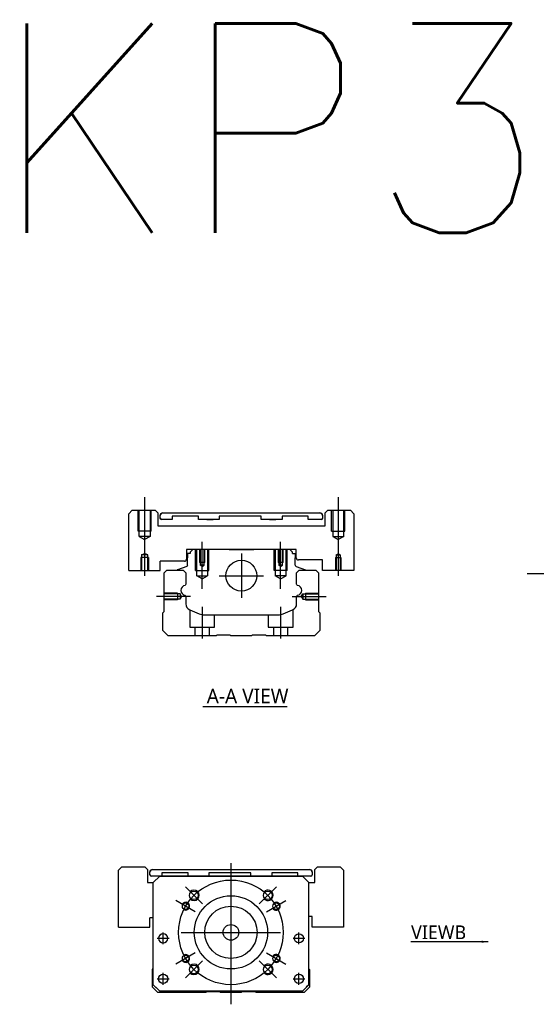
# Model space of a CAD drawing. Header units: millimetres. Extents: x -257 to 3135, y -1556 to 860.
# Tile 17 of 40: x -257 to -59, y -260 to 117. Entities that reach past the tile are written whole.
import ezdxf
from ezdxf.lldxf.tags import DXFTag

# ---------------------------------------------------------------- set-up
doc = ezdxf.new("R2010")
doc.units = ezdxf.units.MM
doc.layers.get('0').update_dxf_attribs({"linetype": 'CONTINUOUS'})
doc.styles.add('CHN', font='Microsoft JhengHei.ttf')
doc.styles.add('DIM-7', font='SIMPLEX.shx', dxfattribs={"width": 0.7, "bigfont": 'chineset.shx'})
doc.styles.get("Standard").update_dxf_attribs({"font": 'txt.shx', "height": 0.5})
tags = doc.linetypes.add('DASHED', pattern=[25.72, 12.86, -12.86]).pattern_tags.tags
tags[6:7] = [DXFTag(74, 4), DXFTag(75, 0), DXFTag(340, '0'), DXFTag(46, 0.0), DXFTag(50, 0.0), DXFTag(44, 0.0), DXFTag(45, 0.0)]
tags[4:5] = [DXFTag(74, 4), DXFTag(75, 0), DXFTag(340, '0'), DXFTag(46, 0.0), DXFTag(50, 0.0), DXFTag(44, 0.0), DXFTag(45, 0.0)]
doc.dimstyles.new('CNS', dxfattribs={"dimtxt": 3.5, "dimasz": 2.5, "dimexe": 1, "dimexo": 1, "dimgap": 1, "dimtad": 1, "dimdsep": 46, "dimtxsty": 'DIM-7', "dimcen": 0.09, "dimclrd": 4, "dimclre": 4, "dimclrt": 1, "dimadec": 0, "dimazin": 0, "dimtfac": 1, "dimtmove": 0, "dimatfit": 3, "dimfxl": 1, "dimtvp": 0.971429, "dimtolj": 1, "dimarcsym": 0})

msp = doc.modelspace()

# ---------------------------------------------------------------- linework, layer by layer
at = {"ltscale": 0.1}
for p, q in [((-209.1, -65.83), (-209.1, -95.88)), ((-135.1, -65.83), (-135.1, -95.88)), ((-187.1, -100.83), (-187.1, -82.83)), ((-157.1, -100.83), (-157.1, -82.83)), ((-191.56, -103.78), (-204.56, -103.78)), ((-152.65, -103.78), (-139.65, -103.78)), ((-187.1, -107.78), (-187.1, -119.78)), ((-157.1, -107.78), (-157.1, -119.78))]:
    msp.add_line(p, q, dxfattribs=at)
at = {"linetype": 'Continuous'}
for p, q in [((-213.81, -70.83), (-215.1, -72.13)), ((-213.81, -70.83), (-205.1, -70.83)), ((-204.1, -71.83), (-205.1, -70.83)), ((-139.1, -70.83), (-140.1, -71.83)), ((-139.1, -70.83), (-130.4, -70.83)), ((-129.1, -72.13), (-130.4, -70.83)), ((-204.1, -71.83), (-204.1, -76.83)), ((-203.1, -73.83), (-203.1, -72.83)), ((-203.1, -72.83), (-203.1, -72.83)), ((-198.54, -74.33), (-202.6, -74.33)), ((-198.54, -74.33), (-202.6, -74.33)), ((-202.1, -71.83), (-142.1, -71.83)), ((-202.1, -71.83), (-142.1, -71.83)), ((-198.54, -73.13), (-198.54, -74.33)), ((-198.54, -73.13), (-198.54, -73.13)), ((-188.54, -73.13), (-198.54, -73.13)), ((-188.54, -73.13), (-198.54, -73.13)), ((-188.54, -74.33), (-188.54, -73.13)), ((-188.54, -73.13), (-188.54, -73.13)), ((-180.54, -74.33), (-188.54, -74.33)), ((-180.54, -74.33), (-188.54, -74.33)), ((-185.33, -71.83), (-185.33, -71.83)), ((-185.33, -71.83), (-182.88, -71.83)), ((-185.33, -71.83), (-182.88, -71.83)), ((-185.33, -74.33), (-182.88, -74.33)), ((-182.88, -71.83), (-182.88, -71.83)), ((-182.88, -74.33), (-182.88, -74.33)), ((-180.54, -73.13), (-180.54, -74.33)), ((-180.54, -73.13), (-180.54, -73.13)), ((-164.54, -73.13), (-180.54, -73.13)), ((-164.54, -73.13), (-180.54, -73.13)), ((-164.54, -74.33), (-164.54, -73.13)), ((-164.54, -73.13), (-164.54, -73.13)), ((-156.54, -74.33), (-164.54, -74.33)), ((-156.54, -74.33), (-164.54, -74.33)), ((-161.33, -71.83), (-161.33, -71.83)), ((-161.33, -71.83), (-158.88, -71.83)), ((-161.33, -71.83), (-158.88, -71.83)), ((-161.33, -74.33), (-158.88, -74.33)), ((-158.88, -71.83), (-158.88, -71.83)), ((-158.88, -74.33), (-158.88, -74.33)), ((-156.54, -73.13), (-156.54, -74.33)), ((-156.54, -73.13), (-156.54, -73.13)), ((-146.54, -73.13), (-156.54, -73.13)), ((-146.54, -73.13), (-156.54, -73.13)), ((-146.54, -74.33), (-146.54, -73.13)), ((-146.54, -73.13), (-146.54, -73.13)), ((-141.6, -74.33), (-146.54, -74.33)), ((-141.6, -74.33), (-146.54, -74.33)), ((-141.1, -72.83), (-141.1, -73.83)), ((-141.1, -72.83), (-141.1, -72.83)), ((-140.1, -76.83), (-140.1, -71.83)), ((-129.1, -72.13), (-129.1, -93.83)), ((-204.1, -76.83), (-140.1, -76.83)), ((-151.1, -85.83), (-193.1, -85.83)), ((-193.1, -85.83), (-193.1, -89.53)), ((-190.68, -85.83), (-191.68, -86.83)), ((-182.8, -85.83), (-190.68, -85.83)), ((-176.8, -85.83), (-167.4, -85.83)), ((-153.53, -85.83), (-161.4, -85.83)), ((-152.53, -86.83), (-153.53, -85.83)), ((-151.1, -89.03), (-151.1, -85.83)), ((-192.68, -87.33), (-192.68, -89.03)), ((-191.68, -87.33), (-192.68, -87.33)), ((-192.68, -91.83), (-192.68, -89.03)), ((-191.68, -86.83), (-191.68, -87.33)), ((-152.53, -87.33), (-152.53, -86.83)), ((-152.53, -87.33), (-151.53, -87.33)), ((-151.53, -87.33), (-151.53, -89.03)), ((-151.53, -91.83), (-151.53, -89.03)), ((-141.1, -89.83), (-150.3, -89.83)), ((-141.1, -93.83), (-141.1, -89.83)), ((-203.15, -93.88), (-203.1, -93.83)), ((-193.9, -90.33), (-203.1, -90.33)), ((-203.1, -93.83), (-203.1, -90.33)), ((-201.65, -94.78), (-200.65, -93.78)), ((-200.65, -93.78), (-194.33, -93.78)), ((-196.71, -93.76), (-196.72, -93.78)), ((-193.01, -92.3), (-196.58, -93.6)), ((-194.33, -93.78), (-193.33, -94.78)), ((-151.2, -92.3), (-147.63, -93.6)), ((-150.98, -94.78), (-149.98, -93.78)), ((-149.98, -93.78), (-143.65, -93.78)), ((-147.5, -93.76), (-147.49, -93.78)), ((-143.65, -93.78), (-142.65, -94.78)), ((-141.1, -93.83), (-141.06, -93.88)), ((-129.15, -93.88), (-141.06, -93.88)), ((-129.15, -93.88), (-129.1, -93.83)), ((-201.65, -109.48), (-201.65, -94.78)), ((-193.33, -94.78), (-193.33, -99.06)), ((-150.98, -99.06), (-150.98, -94.78)), ((-142.65, -94.78), (-142.65, -109.48)), ((-193.33, -103.8), (-193.33, -106.62)), ((-150.98, -106.62), (-150.98, -103.8)), ((-191.78, -108.92), (-188.22, -110.4)), ((-156.08, -110.4), (-152.52, -108.92)), ((-202.15, -109.98), (-201.65, -109.48)), ((-202.15, -116.78), (-202.15, -109.98)), ((-186.31, -110.78), (-158, -110.78)), ((-142.65, -109.48), (-142.15, -109.98)), ((-142.15, -109.98), (-142.15, -116.78)), ((-200.15, -118.78), (-202.15, -116.78)), ((-181.8, -118.78), (-200.15, -118.78)), ((-181.45, -118.53), (-181.8, -118.78)), ((-176.45, -118.53), (-181.45, -118.53)), ((-176.1, -118.78), (-176.45, -118.53)), ((-168.2, -118.78), (-176.1, -118.78)), ((-167.85, -118.53), (-168.2, -118.78)), ((-162.85, -118.53), (-167.85, -118.53)), ((-162.5, -118.78), (-162.85, -118.53)), ((-144.15, -118.78), (-162.5, -118.78)), ((-142.15, -116.78), (-144.15, -118.78)), ((-217.76, -207.14), (-219.05, -208.43)), ((-219.05, -230.14), (-219.05, -208.43)), ((-217.76, -207.14), (-209.05, -207.14)), ((-208.05, -208.14), (-209.05, -207.14)), ((-208.05, -208.14), (-208.05, -213.14)), ((-207.05, -209.14), (-207.05, -209.14)), ((-207.05, -210.14), (-207.05, -209.14)), ((-203.3, -210.64), (-206.55, -210.64)), ((-206.05, -208.14), (-146.05, -208.14)), ((-206.05, -208.14), (-146.05, -208.14)), ((-205.8, -213.14), (-203.3, -210.64)), ((-203.3, -210.64), (-205.8, -213.14)), ((-203.3, -210.64), (-148.8, -210.64)), ((-148.8, -210.64), (-203.3, -210.64)), ((-148.8, -210.64), (-203.3, -210.64)), ((-202.49, -209.44), (-202.49, -210.64)), ((-192.49, -209.44), (-202.49, -209.44)), ((-192.49, -210.64), (-192.49, -209.44)), ((-184.49, -209.44), (-184.49, -210.64)), ((-168.49, -209.44), (-184.49, -209.44)), ((-168.49, -210.64), (-168.49, -209.44)), ((-160.49, -209.44), (-160.49, -210.64)), ((-150.49, -209.44), (-160.49, -209.44)), ((-150.49, -210.64), (-150.49, -209.44)), ((-145.55, -210.64), (-150.49, -210.64)), ((-148.8, -210.64), (-146.3, -213.14)), ((-146.3, -213.14), (-148.8, -210.64)), ((-145.05, -209.14), (-145.05, -209.14)), ((-145.05, -209.14), (-145.05, -210.14)), ((-143.05, -207.14), (-144.05, -208.14)), ((-144.05, -213.14), (-144.05, -208.14)), ((-143.05, -207.14), (-134.35, -207.14)), ((-133.05, -208.43), (-134.35, -207.14)), ((-133.05, -208.43), (-133.05, -230.14)), ((-208.05, -213.14), (-205.8, -213.14)), ((-205.8, -252.14), (-205.8, -213.14)), ((-146.31, -213.14), (-144.05, -213.14)), ((-146.3, -252.14), (-146.3, -213.14)), ((-207.05, -230.14), (-207.05, -226.64)), ((-205.8, -226.64), (-207.05, -226.64)), ((-145.06, -226.14), (-146.3, -226.14)), ((-145.06, -230.14), (-145.06, -226.14)), ((-219.05, -230.14), (-219.01, -230.18)), ((-219.01, -230.18), (-207.1, -230.18)), ((-207.1, -230.18), (-207.05, -230.14)), ((-145.06, -230.14), (-145.01, -230.18)), ((-133.1, -230.18), (-145.01, -230.18)), ((-133.1, -230.18), (-133.05, -230.14)), ((-206.1, -246.29), (-205.8, -245.99)), ((-206.1, -253.09), (-206.1, -246.29)), ((-146.3, -246.09), (-146.1, -246.29)), ((-146.1, -246.29), (-146.1, -253.09)), ((-204.1, -255.09), (-206.1, -253.09)), ((-205.8, -252.14), (-203.3, -254.64)), ((-203.3, -254.64), (-204.8, -253.14)), ((-185.75, -255.09), (-204.1, -255.09)), ((-203.3, -254.64), (-203.3, -254.64)), ((-148.8, -254.64), (-203.3, -254.64)), ((-148.8, -254.64), (-203.3, -254.64)), ((-185.4, -254.84), (-185.75, -255.09)), ((-180.4, -254.84), (-185.4, -254.84)), ((-180.05, -255.09), (-180.4, -254.84)), ((-172.15, -255.09), (-180.05, -255.09)), ((-171.8, -254.84), (-172.15, -255.09)), ((-166.8, -254.84), (-171.8, -254.84)), ((-166.45, -255.09), (-166.8, -254.84)), ((-148.1, -255.09), (-166.45, -255.09)), ((-148.8, -254.64), (-146.3, -252.14)), ((-146.1, -253.09), (-148.1, -255.09))]:
    msp.add_line(p, q, dxfattribs=at)
at = {"linetype": 'DASHED', "ltscale": 0.3}
for p, q in [((-211.6, -78.83), (-211.6, -70.83)), ((-211.2, -80.83), (-211.2, -70.83)), ((-207, -70.83), (-207, -80.83)), ((-206.6, -78.83), (-206.6, -70.83)), ((-137.6, -78.83), (-137.6, -70.83)), ((-137.2, -70.83), (-137.2, -80.83)), ((-133, -80.83), (-133, -70.83)), ((-132.6, -78.83), (-132.6, -70.83)), ((-206.6, -78.83), (-211.6, -78.83)), ((-137.6, -78.83), (-132.6, -78.83)), ((-207, -80.83), (-211.2, -80.83)), ((-211.2, -80.83), (-209.1, -82.04)), ((-207, -80.83), (-209.1, -82.04)), ((-137.2, -80.83), (-133, -80.83)), ((-137.2, -80.83), (-135.1, -82.04)), ((-133, -80.83), (-135.1, -82.04))]:
    msp.add_line(p, q, dxfattribs=at)
for p, q in [((-215.1, -93.83), (-215.1, -72.13)), ((-215.1, -93.83), (-215.06, -93.88)), ((-215.06, -93.88), (-203.15, -93.88)), ((-62.86, -94.99), (80.43, -94.99)), ((-186.86, -145.77), (-154.62, -145.77)), ((-204.24, -234.39), (-199.74, -234.39)), ((-204.24, -234.39), (-199.74, -234.39)), ((-152.37, -234.39), (-147.87, -234.39)), ((-152.37, -234.39), (-147.87, -234.39)), ((-204.24, -249.89), (-199.74, -249.89)), ((-204.24, -249.89), (-199.74, -249.89)), ((-152.37, -249.89), (-147.87, -249.89)), ((-152.37, -249.89), (-147.87, -249.89))]:
    msp.add_line(p, q)
at = {"linetype": 'DASHED', "ltscale": 0.1}
for p, q in [((-189.6, -93.83), (-189.6, -85.83)), ((-189.17, -95.83), (-189.17, -85.83)), ((-188.1, -85.83), (-188.1, -90.83)), ((-187.84, -85.83), (-187.84, -91.83)), ((-186.36, -91.83), (-186.36, -85.83)), ((-186.1, -90.83), (-186.1, -85.83)), ((-185.04, -85.83), (-185.04, -95.83)), ((-184.6, -93.83), (-184.6, -85.83)), ((-159.6, -93.83), (-159.6, -85.83)), ((-159.17, -85.83), (-159.17, -95.83)), ((-158.1, -85.83), (-158.1, -90.83)), ((-157.84, -85.83), (-157.84, -91.83)), ((-156.36, -91.83), (-156.36, -85.83)), ((-156.1, -90.83), (-156.1, -85.83)), ((-155.04, -95.83), (-155.04, -85.83)), ((-154.6, -93.83), (-154.6, -85.83)), ((-207.6, -88.88), (-210.6, -88.88)), ((-210.6, -88.88), (-210.6, -93.88)), ((-210.28, -87.88), (-209.1, -87.31)), ((-210.28, -87.88), (-210.28, -93.88)), ((-207.93, -87.88), (-210.28, -87.88)), ((-207.93, -87.88), (-209.1, -87.31)), ((-207.93, -93.88), (-207.93, -87.88)), ((-207.6, -88.88), (-207.6, -93.88)), ((-136.1, -88.88), (-134.1, -88.88)), ((-136.1, -88.88), (-136.1, -93.88)), ((-135.84, -87.88), (-135.1, -87.45)), ((-135.84, -87.88), (-134.36, -87.88)), ((-135.84, -87.88), (-135.84, -93.88)), ((-134.36, -87.88), (-135.1, -87.45)), ((-134.36, -87.88), (-134.36, -93.88)), ((-134.1, -88.88), (-134.1, -93.88)), ((-189.6, -93.83), (-184.6, -93.83)), ((-186.1, -90.83), (-188.1, -90.83)), ((-186.36, -91.83), (-187.84, -91.83)), ((-187.1, -92.26), (-187.84, -91.83)), ((-187.1, -92.26), (-186.36, -91.83)), ((-154.6, -93.83), (-159.6, -93.83)), ((-156.1, -90.83), (-158.1, -90.83)), ((-156.36, -91.83), (-157.84, -91.83)), ((-157.1, -92.26), (-157.84, -91.83)), ((-157.1, -92.26), (-156.36, -91.83)), ((-189.17, -95.83), (-185.04, -95.83)), ((-187.1, -97.03), (-189.17, -95.83)), ((-187.1, -97.03), (-185.04, -95.83)), ((-155.04, -95.83), (-159.17, -95.83)), ((-157.1, -97.03), (-159.17, -95.83)), ((-157.1, -97.03), (-155.04, -95.83)), ((-196.52, -102.48), (-201.52, -102.48)), ((-195.52, -102.78), (-201.52, -102.78)), ((-195.52, -104.79), (-201.52, -104.79)), ((-196.52, -105.08), (-201.52, -105.08)), ((-196.52, -102.48), (-196.52, -105.08)), ((-196.52, -104.86), (-196.52, -104.91)), ((-195.52, -102.78), (-195.52, -104.79)), ((-194.94, -103.78), (-195.52, -102.78)), ((-194.94, -103.78), (-195.52, -104.79)), ((-149.23, -103.78), (-148.65, -102.78)), ((-149.23, -103.78), (-148.65, -104.79)), ((-148.65, -102.78), (-148.65, -104.79)), ((-148.65, -102.78), (-142.65, -102.78)), ((-148.65, -104.79), (-142.65, -104.79)), ((-147.65, -102.48), (-147.65, -105.08)), ((-147.65, -102.48), (-142.65, -102.48)), ((-147.65, -104.86), (-147.65, -104.91)), ((-147.65, -105.08), (-142.65, -105.08)), ((-191.85, -108.91), (-191.85, -115.48)), ((-152.35, -115.48), (-152.35, -108.85)), ((-182.35, -115.48), (-182.35, -110.78)), ((-161.85, -110.78), (-161.85, -115.48)), ((-191.85, -115.48), (-182.35, -115.48)), ((-189.85, -115.48), (-189.85, -118.78)), ((-184.35, -118.78), (-184.35, -115.48)), ((-161.85, -115.48), (-152.35, -115.48)), ((-159.85, -115.48), (-159.85, -118.78)), ((-154.35, -118.78), (-154.35, -115.48))]:
    msp.add_line(p, q, dxfattribs=at)
at = {"ltscale": 0.3}
for p, q in [((-172.1, -87.33), (-172.1, -104.33)), ((-180.6, -95.83), (-163.6, -95.83)), ((-176.1, -205.64), (-176.1, -259.64)), ((-186.96, -221.28), (-193.53, -214.71)), ((-165.25, -221.28), (-158.67, -214.71)), ((-189.74, -224.26), (-197.11, -220.01)), ((-162.46, -224.26), (-155.1, -220.01)), ((-201.99, -236.64), (-201.99, -232.14)), ((-201.99, -236.64), (-201.99, -232.14)), ((-195.1, -232.14), (-157.1, -232.14)), ((-150.12, -236.64), (-150.12, -232.14)), ((-150.12, -236.64), (-150.12, -232.14)), ((-189.74, -240.01), (-197.11, -244.26)), ((-162.46, -240.01), (-155.1, -244.26)), ((-186.96, -242.99), (-193.53, -249.57)), ((-165.25, -242.99), (-158.67, -249.57)), ((-201.99, -252.14), (-201.99, -247.64)), ((-201.99, -252.14), (-201.99, -247.64)), ((-150.12, -252.14), (-150.12, -247.64)), ((-150.12, -252.14), (-150.12, -247.64))]:
    msp.add_line(p, q, dxfattribs=at)
at = {"linetype": 'DASHED'}
for p, q in [((-203.3, -210.64), (-203.3, -210.64)), ((-202.49, -209.44), (-202.49, -209.44)), ((-192.49, -209.44), (-192.49, -209.44)), ((-192.49, -210.64), (-192.49, -210.64)), ((-186.83, -210.64), (-189.28, -210.64)), ((-184.49, -209.44), (-184.49, -209.44)), ((-184.49, -210.64), (-184.49, -210.64)), ((-168.49, -209.44), (-168.49, -209.44)), ((-168.49, -210.64), (-168.49, -210.64)), ((-165.28, -210.64), (-162.83, -210.64)), ((-160.49, -209.44), (-160.49, -209.44)), ((-160.49, -210.64), (-160.49, -210.64)), ((-150.49, -209.44), (-150.49, -209.44)), ((-148.8, -210.64), (-148.8, -210.64)), ((-205.8, -213.14), (-205.8, -213.14)), ((-146.3, -213.14), (-146.3, -213.14)), ((-203.74, -234.39), (-203.74, -234.39)), ((-200.24, -234.39), (-200.24, -234.39)), ((-151.87, -234.39), (-151.87, -234.39)), ((-148.37, -234.39), (-148.37, -234.39)), ((-205.8, -237.64), (-205.8, -237.64)), ((-146.3, -237.64), (-146.3, -237.64)), ((-203.74, -249.89), (-203.74, -249.89)), ((-200.24, -249.89), (-200.24, -249.89)), ((-204.8, -253.14), (-204.8, -253.14)), ((-148.8, -254.64), (-148.8, -254.64)), ((-146.3, -252.14), (-147.3, -253.14)), ((-147.3, -253.14), (-147.3, -253.14))]:
    msp.add_line(p, q, dxfattribs=at)
at = {"linetype": 'Continuous'}
for centre, radius in [((-172.1, -95.83), 5.9), ((-190.25, -217.99), 1.65), ((-176.1, -232.14), 14), ((-161.96, -217.99), 1.65), ((-193.43, -222.14), 1.25), ((-158.78, -222.14), 1.25), ((-176.1, -232.14), 10), ((-176.1, -232.14), 3), ((-150.12, -234.39), 1.75), ((-193.43, -242.14), 1.25), ((-158.78, -242.14), 1.25), ((-201.99, -249.89), 1.75), ((-190.25, -246.28), 1.65), ((-161.96, -246.28), 1.65), ((-150.12, -249.89), 1.75)]:
    msp.add_circle(centre, radius, dxfattribs=at)
at = {"ltscale": 0.3}
msp.add_circle((-176.1, -232.14), 20, dxfattribs=at)
at = {"linetype": 'Continuous', "extrusion": (0, 0, -1)}
msp.add_circle((201.99, -234.39), 1.75, dxfattribs=at)
at = {"linetype": 'Continuous'}
for centre, radius, start, end in [((-202.1, -72.83), 1, 90, 180), ((-202.6, -73.83), 0.5, 180, 269.97), ((-142.1, -72.83), 1, 0, 90), ((-141.6, -73.83), 0.5, 270, 0), ((-193.9, -89.53), 0.8, 270, 0), ((-150.3, -89.03), 0.8, 180, 270), ((-196.51, -93.78), 0.2, 109.8983, 172.0917), ((-151.03, -91.83), 0.5, 180, 250.1017), ((-193.33, -101.43), 1.93, 99.5288, 260.4712), ((-150.97, -101.43), 1.93, 279.5288, 80.4712), ((-190.83, -106.62), 2.5, 180, 247.4572), ((-153.48, -106.62), 2.5, 292.5428, 0), ((-186.31, -105.78), 5, 247.4572, 270), ((-158, -105.78), 5, 270, 292.5428), ((-206.05, -209.14), 1, 90, 180), ((-206.55, -210.14), 0.5, 180, 269.97), ((-146.05, -209.14), 1, 0, 90), ((-145.55, -210.14), 0.5, 270, 0)]:
    msp.add_arc(centre, radius, start, end, dxfattribs=at)
at = {"linetype": 'Continuous', "extrusion": (0, 0, -1)}
for centre, radius, start, end in [((202.1, -72.83), 1, 0, 90), ((202.6, -73.83), 0.5, 270.03, 0), ((142.1, -72.83), 1, 90, 180), ((141.6, -73.83), 0.5, 180, 270), ((193.18, -91.83), 0.5, 180, 250.1017), ((147.69, -93.78), 0.2, 109.8983, 172.0917), ((193.83, -99.06), 0.5, 180, 249.8105), ((150.48, -99.06), 0.5, 290.1895, 0), ((193.83, -103.8), 0.5, 110.1895, 180), ((150.48, -103.8), 0.5, 0, 69.8105), ((206.05, -209.14), 1, 0, 90), ((146.05, -209.14), 1, 90, 180)]:
    msp.add_arc(centre, radius, start, end, dxfattribs=at)
for centre, radius, start, end in [((-190.25, -217.99), 2, 227.8658, 135), ((-161.96, -217.99), 2, 225, 137.8658), ((-193.43, -222.14), 1.5, 242.1491, 150), ((-158.78, -222.14), 1.5, 210, 122.1491), ((-193.43, -242.14), 1.5, 210, 117.8509), ((-158.78, -242.14), 1.5, 237.8509, 150), ((-190.25, -246.28), 2, 225, 132.134), ((-161.96, -246.28), 2, 222.1342, 135)]:
    msp.add_arc(centre, radius, start, end)

# ---------------------------------------------------------------- texts
at = {"insert": (-267.88, 115.24), "char_height": 80, "attachment_point": 1}
msp.add_mtext('KP33-N-C01', dxfattribs=at)
at = {"style": 'CHN'}
for s, insert, char_height, attachment_point in [('A-A VIEW', (-185.37, -141.83), 5.6, 4), ('VIEWB', (-86.19, -234.74), 5.25, 9)]:
    msp.add_mtext(s, dxfattribs=dict(at, insert=insert, char_height=char_height, attachment_point=attachment_point))

# ---------------------------------------------------------------- leaders
at = {"annotation_type": 0, "has_hookline": 1, "hookline_direction": 1, "text_width": 21.17}
msp.add_leader([(-77.75, -235.73), (-85.19, -235.74)], dimstyle='CNS', override={"dimgap": 1, "dimtad": 1}, dxfattribs=at)

doc.saveas('drawing.dxf')
